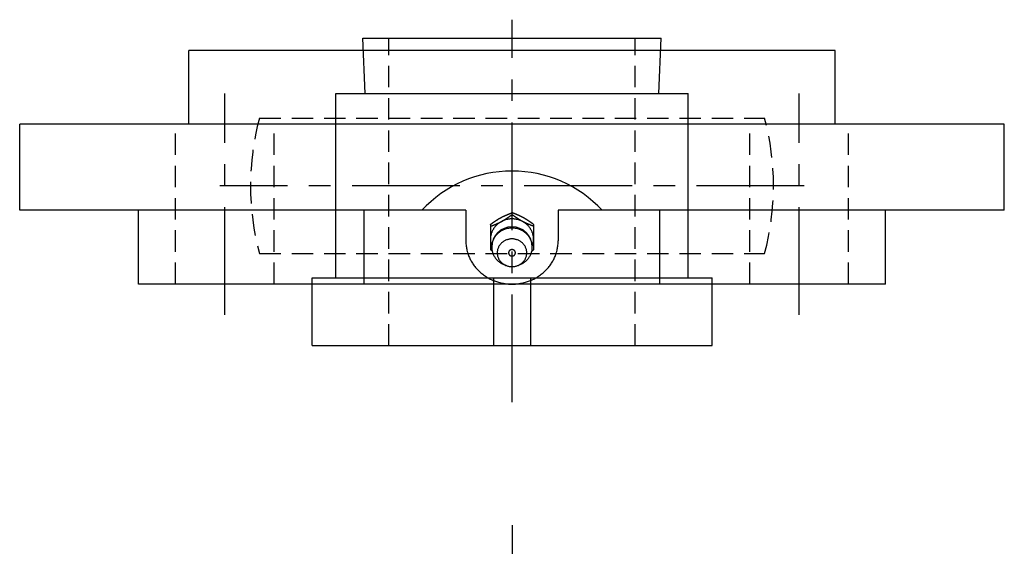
# Model space of a CAD drawing. Extents: x -85 to 167, y -85 to 167.
# Tile 11 of 11: x -80 to 80, y 82 to 167. Entities that reach past the tile are written whole.
import ezdxf

# ---------------------------------------------------------------- set-up
doc = ezdxf.new("R2010")
doc.units = 0
doc.header["$LTSCALE"] = 14
doc.linetypes.add('CENTER', pattern=[2, 1.25, -0.25, 0.25, -0.25])
doc.linetypes.add('HIDDEN', pattern=[0.375, 0.25, -0.125])
doc.layers.get('0').update_dxf_attribs({"linetype": 'CONTINUOUS'})
doc.layers.add('CENTER', color=1, linetype='CENTER')
doc.layers.add('HIDDEN', color=3, linetype='HIDDEN')

msp = doc.modelspace()

# ---------------------------------------------------------------- linework, layer by layer
for p, q in [((-24.25, 164.2), (24.25, 164.2)), ((-23.87, 155.2), (-24.25, 164.2)), ((23.87, 155.2), (24.25, 164.2)), ((-52.5, 150.2), (-52.5, 162.2)), ((52.5, 162.2), (-52.5, 162.2)), ((52.5, 150.2), (52.5, 162.2)), ((-28.65, 155.2), (28.65, 155.2)), ((-28.65, 125.2), (-28.65, 155.2)), ((28.65, 125.2), (28.65, 155.2)), ((80, 150.2), (-80, 150.2)), ((-80, 136.2), (-80, 150.2)), ((80, 136.2), (80, 150.2)), ((-7.5, 136.2), (-80, 136.2)), ((-60.67, 124.2), (-60.67, 136.2)), ((-24.04, 124.2), (-24.04, 136.2)), ((-7.5, 136.2), (-7.5, 131.25)), ((7.5, 136.2), (7.5, 131.25)), ((80, 136.2), (7.5, 136.2)), ((24.04, 124.2), (24.04, 136.2)), ((60.67, 124.2), (60.67, 136.2)), ((-3.5, 133.91), (-3.5, 129.8)), ((3.5, 133.91), (3.5, 129.8)), ((-3.24, 129.61), (-3.5, 129.8)), ((3.24, 129.61), (3.5, 129.8)), ((-32.5, 125.2), (32.5, 125.2)), ((-32.5, 114.2), (-32.5, 125.2)), ((-3, 125.2), (-3, 114.2)), ((3, 125.2), (3, 114.2)), ((32.5, 114.2), (32.5, 125.2)), ((60.67, 124.2), (-60.67, 124.2)), ((-32.5, 114.2), (32.5, 114.2))]:
    msp.add_line(p, q)
at = {"linetype": 'CONTINUOUS'}
for p, q in [((0, 135.5), (0, 135.81)), ((-0.96, 127.23), (-1.33, 127.38)), ((0.96, 127.23), (1.33, 127.38))]:
    msp.add_line(p, q, dxfattribs=at)
for points in [[(-3.5, 133.91, 0), (-3.48, 133.93, 0), (-3.46, 133.94, 0), (-3.44, 133.96, 0), (-3.42, 133.97, 0), (-3.4, 133.99, 0), (-3.38, 134, 0), (-3.36, 134.02, 0), (-3.34, 134.03, 0), (-3.31, 134.04, 0), (-3.29, 134.06, 0), (-3.27, 134.07, 0), (-3.25, 134.09, 0), (-3.23, 134.1, 0), (-3.21, 134.12, 0), (-3.19, 134.13, 0), (-3.17, 134.15, 0), (-3.15, 134.16, 0), (-3.13, 134.18, 0), (-3.11, 134.19, 0), (-3.09, 134.21, 0), (-3.07, 134.22, 0), (-3.05, 134.23, 0), (-3.03, 134.25, 0), (-3.01, 134.26, 0), (-2.99, 134.28, 0), (-2.96, 134.29, 0), (-2.94, 134.31, 0), (-2.92, 134.32, 0), (-2.9, 134.34, 0), (-2.88, 134.35, 0), (-2.86, 134.36, 0), (-2.84, 134.38, 0), (-2.82, 134.39, 0), (-2.8, 134.41, 0), (-2.78, 134.42, 0), (-2.76, 134.43, 0), (-2.74, 134.45, 0), (-2.71, 134.46, 0), (-2.69, 134.48, 0), (-2.67, 134.49, 0), (-2.65, 134.5, 0), (-2.63, 134.52, 0), (-2.61, 134.53, 0), (-2.59, 134.55, 0), (-2.57, 134.56, 0), (-2.55, 134.57, 0), (-2.53, 134.59, 0), (-2.51, 134.6, 0), (-2.48, 134.61, 0), (-2.46, 134.63, 0), (-2.44, 134.64, 0), (-2.42, 134.66, 0), (-2.4, 134.67, 0), (-2.38, 134.68, 0), (-2.36, 134.69, 0), (-2.34, 134.71, 0), (-2.31, 134.72, 0), (-2.29, 134.74, 0), (-2.27, 134.75, 0), (-2.25, 134.76, 0), (-2.23, 134.77, 0), (-2.21, 134.79, 0), (-2.19, 134.8, 0), (-2.16, 134.81, 0), (-2.14, 134.83, 0), (-2.12, 134.84, 0), (-2.1, 134.85, 0), (-2.08, 134.86, 0), (-2.06, 134.88, 0), (-2.03, 134.89, 0), (-2.01, 134.9, 0), (-1.99, 134.91, 0), (-1.97, 134.93, 0), (-1.95, 134.94, 0), (-1.93, 134.95, 0), (-1.9, 134.96, 0), (-1.88, 134.98, 0), (-1.86, 134.99, 0), (-1.84, 135, 0), (-1.82, 135.01, 0), (-1.79, 135.02, 0), (-1.77, 135.04, 0), (-1.75, 135.05, 0), (-1.73, 135.06, 0), (-1.71, 135.07, 0), (-1.68, 135.08, 0), (-1.66, 135.09, 0), (-1.64, 135.1, 0), (-1.62, 135.12, 0), (-1.59, 135.13, 0), (-1.57, 135.14, 0), (-1.55, 135.15, 0), (-1.53, 135.16, 0), (-1.5, 135.17, 0), (-1.48, 135.18, 0), (-1.46, 135.19, 0), (-1.44, 135.21, 0), (-1.41, 135.22, 0), (-1.39, 135.23, 0), (-1.37, 135.24, 0), (-1.35, 135.25, 0), (-1.32, 135.26, 0), (-1.3, 135.27, 0), (-1.28, 135.28, 0), (-1.26, 135.29, 0), (-1.23, 135.3, 0), (-1.21, 135.31, 0), (-1.19, 135.32, 0), (-1.16, 135.33, 0), (-1.14, 135.34, 0), (-1.12, 135.35, 0), (-1.1, 135.36, 0), (-1.07, 135.37, 0), (-1.05, 135.38, 0), (-1.03, 135.39, 0), (-1, 135.4, 0), (-0.98, 135.41, 0), (-0.96, 135.42, 0), (-0.93, 135.43, 0), (-0.91, 135.44, 0), (-0.89, 135.45, 0), (-0.86, 135.46, 0), (-0.84, 135.47, 0), (-0.82, 135.48, 0), (-0.8, 135.49, 0), (-0.77, 135.5, 0), (-0.75, 135.51, 0), (-0.73, 135.52, 0), (-0.7, 135.53, 0), (-0.68, 135.54, 0), (-0.66, 135.55, 0), (-0.63, 135.56, 0), (-0.61, 135.57, 0), (-0.59, 135.58, 0), (-0.56, 135.59, 0), (-0.54, 135.6, 0), (-0.52, 135.61, 0), (-0.49, 135.62, 0), (-0.47, 135.63, 0), (-0.45, 135.64, 0), (-0.42, 135.65, 0), (-0.4, 135.66, 0), (-0.38, 135.66, 0), (-0.35, 135.67, 0), (-0.33, 135.68, 0), (-0.3, 135.69, 0), (-0.28, 135.7, 0), (-0.26, 135.71, 0), (-0.23, 135.72, 0), (-0.21, 135.73, 0), (-0.19, 135.74, 0), (-0.16, 135.75, 0), (-0.14, 135.76, 0), (-0.12, 135.77, 0), (-0.09, 135.78, 0), (-0.07, 135.78, 0), (-0.05, 135.79, 0), (-0.02, 135.8, 0), (0, 135.81, 0)], [(-3.5, 133.6, 0), (-3.48, 133.61, 0), (-3.45, 133.62, 0), (-3.43, 133.63, 0), (-3.41, 133.64, 0), (-3.38, 133.65, 0), (-3.36, 133.66, 0), (-3.34, 133.66, 0), (-3.31, 133.67, 0), (-3.29, 133.68, 0), (-3.27, 133.69, 0), (-3.24, 133.7, 0), (-3.22, 133.71, 0), (-3.19, 133.72, 0), (-3.17, 133.73, 0), (-3.15, 133.74, 0), (-3.12, 133.75, 0), (-3.1, 133.76, 0), (-3.08, 133.77, 0), (-3.05, 133.78, 0), (-3.03, 133.79, 0), (-3.01, 133.79, 0), (-2.98, 133.8, 0), (-2.96, 133.81, 0), (-2.94, 133.82, 0), (-2.91, 133.83, 0), (-2.89, 133.84, 0), (-2.87, 133.85, 0), (-2.84, 133.86, 0), (-2.82, 133.87, 0), (-2.8, 133.88, 0), (-2.77, 133.89, 0), (-2.75, 133.9, 0), (-2.73, 133.91, 0), (-2.7, 133.92, 0), (-2.68, 133.93, 0), (-2.66, 133.94, 0), (-2.63, 133.95, 0), (-2.61, 133.96, 0), (-2.59, 133.97, 0), (-2.57, 133.98, 0), (-2.54, 133.99, 0), (-2.52, 134, 0), (-2.5, 134.01, 0), (-2.47, 134.02, 0), (-2.45, 134.03, 0), (-2.43, 134.04, 0), (-2.4, 134.05, 0), (-2.38, 134.06, 0), (-2.36, 134.07, 0), (-2.34, 134.08, 0), (-2.31, 134.09, 0), (-2.29, 134.1, 0), (-2.27, 134.11, 0), (-2.24, 134.12, 0), (-2.22, 134.13, 0), (-2.2, 134.14, 0), (-2.18, 134.15, 0), (-2.15, 134.16, 0), (-2.13, 134.17, 0), (-2.11, 134.18, 0), (-2.08, 134.19, 0), (-2.06, 134.21, 0), (-2.04, 134.22, 0), (-2.02, 134.23, 0), (-1.99, 134.24, 0), (-1.97, 134.25, 0), (-1.95, 134.26, 0), (-1.93, 134.27, 0), (-1.9, 134.28, 0), (-1.88, 134.29, 0), (-1.86, 134.31, 0), (-1.84, 134.32, 0), (-1.82, 134.33, 0), (-1.79, 134.34, 0), (-1.77, 134.35, 0), (-1.75, 134.36, 0), (-1.73, 134.38, 0), (-1.7, 134.39, 0), (-1.68, 134.4, 0), (-1.66, 134.41, 0), (-1.64, 134.42, 0), (-1.62, 134.44, 0), (-1.6, 134.45, 0), (-1.57, 134.46, 0), (-1.55, 134.47, 0), (-1.53, 134.48, 0), (-1.51, 134.5, 0), (-1.49, 134.51, 0), (-1.46, 134.52, 0), (-1.44, 134.53, 0), (-1.42, 134.55, 0), (-1.4, 134.56, 0), (-1.38, 134.57, 0), (-1.36, 134.59, 0), (-1.33, 134.6, 0), (-1.31, 134.61, 0), (-1.29, 134.62, 0), (-1.27, 134.64, 0), (-1.25, 134.65, 0), (-1.23, 134.66, 0), (-1.21, 134.68, 0), (-1.19, 134.69, 0), (-1.16, 134.7, 0), (-1.14, 134.72, 0), (-1.12, 134.73, 0), (-1.1, 134.74, 0), (-1.08, 134.76, 0), (-1.06, 134.77, 0), (-1.04, 134.78, 0), (-1.02, 134.8, 0), (-0.99, 134.81, 0), (-0.97, 134.82, 0), (-0.95, 134.84, 0), (-0.93, 134.85, 0), (-0.91, 134.87, 0), (-0.89, 134.88, 0), (-0.87, 134.89, 0), (-0.85, 134.91, 0), (-0.83, 134.92, 0), (-0.81, 134.94, 0), (-0.78, 134.95, 0), (-0.76, 134.96, 0), (-0.74, 134.98, 0), (-0.72, 134.99, 0), (-0.7, 135.01, 0), (-0.68, 135.02, 0), (-0.66, 135.03, 0), (-0.64, 135.05, 0), (-0.62, 135.06, 0), (-0.6, 135.08, 0), (-0.58, 135.09, 0), (-0.56, 135.11, 0), (-0.54, 135.12, 0), (-0.51, 135.13, 0), (-0.49, 135.15, 0), (-0.47, 135.16, 0), (-0.45, 135.18, 0), (-0.43, 135.19, 0), (-0.41, 135.21, 0), (-0.39, 135.22, 0), (-0.37, 135.24, 0), (-0.35, 135.25, 0), (-0.33, 135.26, 0), (-0.31, 135.28, 0), (-0.29, 135.29, 0), (-0.27, 135.31, 0), (-0.25, 135.32, 0), (-0.23, 135.34, 0), (-0.21, 135.35, 0), (-0.18, 135.37, 0), (-0.16, 135.38, 0), (-0.14, 135.4, 0), (-0.12, 135.41, 0), (-0.1, 135.43, 0), (-0.08, 135.44, 0), (-0.06, 135.46, 0), (-0.04, 135.47, 0), (-0.02, 135.48, 0), (0, 135.5, 0)], [(3.5, 133.91, 0), (3.48, 133.93, 0), (3.46, 133.94, 0), (3.44, 133.96, 0), (3.42, 133.97, 0), (3.4, 133.99, 0), (3.38, 134, 0), (3.36, 134.02, 0), (3.34, 134.03, 0), (3.31, 134.04, 0), (3.29, 134.06, 0), (3.27, 134.07, 0), (3.25, 134.09, 0), (3.23, 134.1, 0), (3.21, 134.12, 0), (3.19, 134.13, 0), (3.17, 134.15, 0), (3.15, 134.16, 0), (3.13, 134.18, 0), (3.11, 134.19, 0), (3.09, 134.21, 0), (3.07, 134.22, 0), (3.05, 134.23, 0), (3.03, 134.25, 0), (3.01, 134.26, 0), (2.99, 134.28, 0), (2.96, 134.29, 0), (2.94, 134.31, 0), (2.92, 134.32, 0), (2.9, 134.34, 0), (2.88, 134.35, 0), (2.86, 134.36, 0), (2.84, 134.38, 0), (2.82, 134.39, 0), (2.8, 134.41, 0), (2.78, 134.42, 0), (2.76, 134.43, 0), (2.74, 134.45, 0), (2.71, 134.46, 0), (2.69, 134.48, 0), (2.67, 134.49, 0), (2.65, 134.5, 0), (2.63, 134.52, 0), (2.61, 134.53, 0), (2.59, 134.55, 0), (2.57, 134.56, 0), (2.55, 134.57, 0), (2.53, 134.59, 0), (2.51, 134.6, 0), (2.48, 134.61, 0), (2.46, 134.63, 0), (2.44, 134.64, 0), (2.42, 134.66, 0), (2.4, 134.67, 0), (2.38, 134.68, 0), (2.36, 134.69, 0), (2.34, 134.71, 0), (2.31, 134.72, 0), (2.29, 134.74, 0), (2.27, 134.75, 0), (2.25, 134.76, 0), (2.23, 134.77, 0), (2.21, 134.79, 0), (2.19, 134.8, 0), (2.16, 134.81, 0), (2.14, 134.83, 0), (2.12, 134.84, 0), (2.1, 134.85, 0), (2.08, 134.86, 0), (2.06, 134.88, 0), (2.03, 134.89, 0), (2.01, 134.9, 0), (1.99, 134.91, 0), (1.97, 134.93, 0), (1.95, 134.94, 0), (1.93, 134.95, 0), (1.9, 134.96, 0), (1.88, 134.98, 0), (1.86, 134.99, 0), (1.84, 135, 0), (1.82, 135.01, 0), (1.79, 135.02, 0), (1.77, 135.04, 0), (1.75, 135.05, 0), (1.73, 135.06, 0), (1.71, 135.07, 0), (1.68, 135.08, 0), (1.66, 135.09, 0), (1.64, 135.1, 0), (1.62, 135.12, 0), (1.59, 135.13, 0), (1.57, 135.14, 0), (1.55, 135.15, 0), (1.53, 135.16, 0), (1.5, 135.17, 0), (1.48, 135.18, 0), (1.46, 135.19, 0), (1.44, 135.21, 0), (1.41, 135.22, 0), (1.39, 135.23, 0), (1.37, 135.24, 0), (1.35, 135.25, 0), (1.32, 135.26, 0), (1.3, 135.27, 0), (1.28, 135.28, 0), (1.26, 135.29, 0), (1.23, 135.3, 0), (1.21, 135.31, 0), (1.19, 135.32, 0), (1.16, 135.33, 0), (1.14, 135.34, 0), (1.12, 135.35, 0), (1.1, 135.36, 0), (1.07, 135.37, 0), (1.05, 135.38, 0), (1.03, 135.39, 0), (1, 135.4, 0), (0.98, 135.41, 0), (0.96, 135.42, 0), (0.93, 135.43, 0), (0.91, 135.44, 0), (0.89, 135.45, 0), (0.86, 135.46, 0), (0.84, 135.47, 0), (0.82, 135.48, 0), (0.8, 135.49, 0), (0.77, 135.5, 0), (0.75, 135.51, 0), (0.73, 135.52, 0), (0.7, 135.53, 0), (0.68, 135.54, 0), (0.66, 135.55, 0), (0.63, 135.56, 0), (0.61, 135.57, 0), (0.59, 135.58, 0), (0.56, 135.59, 0), (0.54, 135.6, 0), (0.52, 135.61, 0), (0.49, 135.62, 0), (0.47, 135.63, 0), (0.45, 135.64, 0), (0.42, 135.65, 0), (0.4, 135.66, 0), (0.38, 135.66, 0), (0.35, 135.67, 0), (0.33, 135.68, 0), (0.3, 135.69, 0), (0.28, 135.7, 0), (0.26, 135.71, 0), (0.23, 135.72, 0), (0.21, 135.73, 0), (0.19, 135.74, 0), (0.16, 135.75, 0), (0.14, 135.76, 0), (0.12, 135.77, 0), (0.09, 135.78, 0), (0.07, 135.78, 0), (0.05, 135.79, 0), (0.02, 135.8, 0), (0, 135.81, 0)], [(3.5, 133.6, 0), (3.48, 133.61, 0), (3.45, 133.62, 0), (3.43, 133.63, 0), (3.41, 133.64, 0), (3.38, 133.65, 0), (3.36, 133.66, 0), (3.34, 133.66, 0), (3.31, 133.67, 0), (3.29, 133.68, 0), (3.27, 133.69, 0), (3.24, 133.7, 0), (3.22, 133.71, 0), (3.19, 133.72, 0), (3.17, 133.73, 0), (3.15, 133.74, 0), (3.12, 133.75, 0), (3.1, 133.76, 0), (3.08, 133.77, 0), (3.05, 133.78, 0), (3.03, 133.79, 0), (3.01, 133.79, 0), (2.98, 133.8, 0), (2.96, 133.81, 0), (2.94, 133.82, 0), (2.91, 133.83, 0), (2.89, 133.84, 0), (2.87, 133.85, 0), (2.84, 133.86, 0), (2.82, 133.87, 0), (2.8, 133.88, 0), (2.77, 133.89, 0), (2.75, 133.9, 0), (2.73, 133.91, 0), (2.7, 133.92, 0), (2.68, 133.93, 0), (2.66, 133.94, 0), (2.63, 133.95, 0), (2.61, 133.96, 0), (2.59, 133.97, 0), (2.57, 133.98, 0), (2.54, 133.99, 0), (2.52, 134, 0), (2.5, 134.01, 0), (2.47, 134.02, 0), (2.45, 134.03, 0), (2.43, 134.04, 0), (2.4, 134.05, 0), (2.38, 134.06, 0), (2.36, 134.07, 0), (2.34, 134.08, 0), (2.31, 134.09, 0), (2.29, 134.1, 0), (2.27, 134.11, 0), (2.24, 134.12, 0), (2.22, 134.13, 0), (2.2, 134.14, 0), (2.18, 134.15, 0), (2.15, 134.16, 0), (2.13, 134.17, 0), (2.11, 134.18, 0), (2.08, 134.19, 0), (2.06, 134.21, 0), (2.04, 134.22, 0), (2.02, 134.23, 0), (1.99, 134.24, 0), (1.97, 134.25, 0), (1.95, 134.26, 0), (1.93, 134.27, 0), (1.9, 134.28, 0), (1.88, 134.29, 0), (1.86, 134.31, 0), (1.84, 134.32, 0), (1.82, 134.33, 0), (1.79, 134.34, 0), (1.77, 134.35, 0), (1.75, 134.36, 0), (1.73, 134.38, 0), (1.7, 134.39, 0), (1.68, 134.4, 0), (1.66, 134.41, 0), (1.64, 134.42, 0), (1.62, 134.44, 0), (1.6, 134.45, 0), (1.57, 134.46, 0), (1.55, 134.47, 0), (1.53, 134.48, 0), (1.51, 134.5, 0), (1.49, 134.51, 0), (1.46, 134.52, 0), (1.44, 134.53, 0), (1.42, 134.55, 0), (1.4, 134.56, 0), (1.38, 134.57, 0), (1.36, 134.59, 0), (1.33, 134.6, 0), (1.31, 134.61, 0), (1.29, 134.62, 0), (1.27, 134.64, 0), (1.25, 134.65, 0), (1.23, 134.66, 0), (1.21, 134.68, 0), (1.19, 134.69, 0), (1.16, 134.7, 0), (1.14, 134.72, 0), (1.12, 134.73, 0), (1.1, 134.74, 0), (1.08, 134.76, 0), (1.06, 134.77, 0), (1.04, 134.78, 0), (1.02, 134.8, 0), (0.99, 134.81, 0), (0.97, 134.82, 0), (0.95, 134.84, 0), (0.93, 134.85, 0), (0.91, 134.87, 0), (0.89, 134.88, 0), (0.87, 134.89, 0), (0.85, 134.91, 0), (0.83, 134.92, 0), (0.81, 134.94, 0), (0.78, 134.95, 0), (0.76, 134.96, 0), (0.74, 134.98, 0), (0.72, 134.99, 0), (0.7, 135.01, 0), (0.68, 135.02, 0), (0.66, 135.03, 0), (0.64, 135.05, 0), (0.62, 135.06, 0), (0.6, 135.08, 0), (0.58, 135.09, 0), (0.56, 135.11, 0), (0.54, 135.12, 0), (0.51, 135.13, 0), (0.49, 135.15, 0), (0.47, 135.16, 0), (0.45, 135.18, 0), (0.43, 135.19, 0), (0.41, 135.21, 0), (0.39, 135.22, 0), (0.37, 135.24, 0), (0.35, 135.25, 0), (0.33, 135.26, 0), (0.31, 135.28, 0), (0.29, 135.29, 0), (0.27, 135.31, 0), (0.25, 135.32, 0), (0.23, 135.34, 0), (0.21, 135.35, 0), (0.18, 135.37, 0), (0.16, 135.38, 0), (0.14, 135.4, 0), (0.12, 135.41, 0), (0.1, 135.43, 0), (0.08, 135.44, 0), (0.06, 135.46, 0), (0.04, 135.47, 0), (0.02, 135.48, 0), (0, 135.5, 0)], [(-7.5, 131.25, 0), (-7.5, 131.07, 0), (-7.49, 130.9, 0), (-7.48, 130.73, 0), (-7.46, 130.56, 0), (-7.44, 130.38, 0), (-7.42, 130.21, 0), (-7.39, 130.04, 0), (-7.36, 129.87, 0), (-7.32, 129.7, 0), (-7.28, 129.53, 0), (-7.23, 129.37, 0), (-7.18, 129.2, 0), (-7.12, 129.04, 0), (-7.06, 128.87, 0), (-7, 128.71, 0), (-6.93, 128.55, 0), (-6.86, 128.39, 0), (-6.78, 128.23, 0), (-6.7, 128.08, 0), (-6.61, 127.92, 0), (-6.53, 127.77, 0), (-6.43, 127.62, 0), (-6.34, 127.48, 0), (-6.24, 127.33, 0), (-6.13, 127.19, 0), (-6.02, 127.05, 0), (-5.91, 126.91, 0), (-5.8, 126.78, 0), (-5.68, 126.64, 0), (-5.56, 126.52, 0), (-5.43, 126.39, 0), (-5.3, 126.26, 0), (-5.17, 126.14, 0), (-5.04, 126.03, 0), (-4.9, 125.91, 0), (-4.76, 125.8, 0), (-4.61, 125.69, 0), (-4.47, 125.59, 0), (-4.32, 125.49, 0), (-4.17, 125.39, 0), (-4.01, 125.29, 0), (-3.86, 125.2, 0), (-3.7, 125.12, 0), (-3.54, 125.03, 0), (-3.37, 124.95, 0), (-3.21, 124.88, 0), (-3.04, 124.81, 0), (-2.87, 124.74, 0), (-2.7, 124.67, 0), (-2.53, 124.61, 0), (-2.35, 124.56, 0), (-2.18, 124.5, 0), (-2, 124.45, 0), (-1.82, 124.41, 0), (-1.64, 124.37, 0), (-1.46, 124.33, 0), (-1.28, 124.3, 0), (-1.1, 124.28, 0), (-0.92, 124.25, 0), (-0.74, 124.23, 0), (-0.55, 124.22, 0), (-0.37, 124.21, 0), (-0.18, 124.2, 0), (0, 124.2, 0), (0.18, 124.2, 0), (0.37, 124.21, 0), (0.55, 124.22, 0), (0.74, 124.23, 0), (0.92, 124.25, 0), (1.1, 124.28, 0), (1.28, 124.3, 0), (1.46, 124.33, 0), (1.64, 124.37, 0), (1.82, 124.41, 0), (2, 124.45, 0), (2.18, 124.5, 0), (2.35, 124.56, 0), (2.53, 124.61, 0), (2.7, 124.67, 0), (2.87, 124.74, 0), (3.04, 124.81, 0), (3.21, 124.88, 0), (3.37, 124.95, 0), (3.54, 125.03, 0), (3.7, 125.12, 0), (3.86, 125.2, 0), (4.01, 125.29, 0), (4.17, 125.39, 0), (4.32, 125.49, 0), (4.47, 125.59, 0), (4.61, 125.69, 0), (4.76, 125.8, 0), (4.9, 125.91, 0), (5.04, 126.03, 0), (5.17, 126.14, 0), (5.3, 126.26, 0), (5.43, 126.39, 0), (5.56, 126.52, 0), (5.68, 126.64, 0), (5.8, 126.78, 0), (5.91, 126.91, 0), (6.02, 127.05, 0), (6.13, 127.19, 0), (6.24, 127.33, 0), (6.34, 127.48, 0), (6.43, 127.62, 0), (6.53, 127.77, 0), (6.61, 127.92, 0), (6.7, 128.08, 0), (6.78, 128.23, 0), (6.86, 128.39, 0), (6.93, 128.55, 0), (7, 128.71, 0), (7.06, 128.87, 0), (7.12, 129.04, 0), (7.18, 129.2, 0), (7.23, 129.37, 0), (7.28, 129.53, 0), (7.32, 129.7, 0), (7.36, 129.87, 0), (7.39, 130.04, 0), (7.42, 130.21, 0), (7.44, 130.38, 0), (7.46, 130.56, 0), (7.48, 130.73, 0), (7.49, 130.9, 0), (7.5, 131.07, 0), (7.5, 131.25, 0)]]:
    msp.add_polyline3d(points)
for points in [[(3.29, 130.41, 0), (3.33, 130.5, 0), (3.36, 130.59, 0), (3.39, 130.69, 0), (3.41, 130.78, 0), (3.43, 130.88, 0), (3.45, 130.98, 0), (3.47, 131.07, 0), (3.48, 131.17, 0), (3.49, 131.27, 0), (3.5, 131.37, 0), (3.5, 131.47, 0), (3.5, 131.56, 0), (3.5, 131.66, 0), (3.49, 131.76, 0), (3.48, 131.86, 0), (3.47, 131.96, 0), (3.45, 132.05, 0), (3.43, 132.15, 0), (3.41, 132.25, 0), (3.39, 132.34, 0), (3.36, 132.44, 0), (3.33, 132.53, 0), (3.3, 132.62, 0), (3.26, 132.72, 0), (3.22, 132.81, 0), (3.18, 132.9, 0), (3.13, 132.99, 0), (3.08, 133.07, 0), (3.03, 133.16, 0), (2.98, 133.25, 0), (2.92, 133.33, 0), (2.86, 133.41, 0), (2.8, 133.49, 0), (2.74, 133.57, 0), (2.67, 133.64, 0), (2.6, 133.72, 0), (2.53, 133.79, 0), (2.46, 133.86, 0), (2.38, 133.93, 0), (2.3, 133.99, 0), (2.22, 134.06, 0), (2.14, 134.12, 0), (2.06, 134.18, 0), (1.97, 134.23, 0), (1.88, 134.29, 0), (1.8, 134.34, 0), (1.7, 134.39, 0), (1.61, 134.44, 0), (1.52, 134.48, 0), (1.42, 134.52, 0), (1.33, 134.56, 0), (1.23, 134.59, 0), (1.13, 134.63, 0), (1.03, 134.66, 0), (0.93, 134.69, 0), (0.83, 134.71, 0), (0.73, 134.73, 0), (0.63, 134.75, 0), (0.52, 134.77, 0), (0.42, 134.78, 0), (0.31, 134.79, 0), (0.21, 134.8, 0), (0.1, 134.8, 0), (0, 134.81, 0), (-0.1, 134.8, 0), (-0.21, 134.8, 0), (-0.31, 134.79, 0), (-0.42, 134.78, 0), (-0.52, 134.77, 0), (-0.63, 134.75, 0), (-0.73, 134.73, 0), (-0.83, 134.71, 0), (-0.93, 134.69, 0), (-1.03, 134.66, 0), (-1.13, 134.63, 0), (-1.23, 134.59, 0), (-1.33, 134.56, 0), (-1.42, 134.52, 0), (-1.52, 134.48, 0), (-1.61, 134.44, 0), (-1.7, 134.39, 0), (-1.8, 134.34, 0), (-1.88, 134.29, 0), (-1.97, 134.23, 0), (-2.06, 134.18, 0), (-2.14, 134.12, 0), (-2.22, 134.06, 0), (-2.3, 133.99, 0), (-2.38, 133.93, 0), (-2.46, 133.86, 0), (-2.53, 133.79, 0), (-2.6, 133.72, 0), (-2.67, 133.64, 0), (-2.74, 133.57, 0), (-2.8, 133.49, 0), (-2.86, 133.41, 0), (-2.92, 133.33, 0), (-2.98, 133.25, 0), (-3.03, 133.16, 0), (-3.08, 133.07, 0), (-3.13, 132.99, 0), (-3.18, 132.9, 0), (-3.22, 132.81, 0), (-3.26, 132.72, 0), (-3.3, 132.62, 0), (-3.33, 132.53, 0), (-3.36, 132.44, 0), (-3.39, 132.34, 0), (-3.41, 132.25, 0), (-3.43, 132.15, 0), (-3.45, 132.05, 0), (-3.47, 131.96, 0), (-3.48, 131.86, 0), (-3.49, 131.76, 0), (-3.5, 131.66, 0), (-3.5, 131.56, 0), (-3.5, 131.47, 0), (-3.5, 131.37, 0), (-3.49, 131.27, 0), (-3.48, 131.17, 0), (-3.47, 131.07, 0), (-3.45, 130.98, 0), (-3.43, 130.88, 0), (-3.41, 130.78, 0), (-3.39, 130.69, 0), (-3.36, 130.59, 0), (-3.33, 130.5, 0), (-3.29, 130.41, 0)], [(1.33, 127.38, 0), (1.45, 127.43, 0), (1.58, 127.49, 0), (1.7, 127.56, 0), (1.82, 127.63, 0), (1.93, 127.7, 0), (2.05, 127.78, 0), (2.16, 127.87, 0), (2.26, 127.96, 0), (2.36, 128.05, 0), (2.46, 128.15, 0), (2.55, 128.25, 0), (2.64, 128.35, 0), (2.72, 128.46, 0), (2.79, 128.57, 0), (2.87, 128.68, 0), (2.93, 128.8, 0), (3, 128.92, 0), (3.05, 129.04, 0), (3.1, 129.16, 0), (3.15, 129.28, 0), (3.19, 129.41, 0), (3.22, 129.54, 0), (3.25, 129.67, 0), (3.27, 129.8, 0), (3.29, 129.93, 0), (3.3, 130.06, 0), (3.3, 130.2, 0), (3.3, 130.33, 0), (3.29, 130.46, 0), (3.28, 130.59, 0), (3.26, 130.72, 0), (3.23, 130.85, 0), (3.2, 130.98, 0), (3.16, 131.11, 0), (3.12, 131.23, 0), (3.07, 131.36, 0), (3.01, 131.48, 0), (2.95, 131.6, 0), (2.89, 131.72, 0), (2.82, 131.83, 0), (2.74, 131.94, 0), (2.66, 132.05, 0), (2.58, 132.16, 0), (2.48, 132.26, 0), (2.39, 132.35, 0), (2.29, 132.45, 0), (2.19, 132.54, 0), (2.08, 132.62, 0), (1.97, 132.71, 0), (1.85, 132.78, 0), (1.74, 132.85, 0), (1.62, 132.92, 0), (1.49, 132.98, 0), (1.36, 133.04, 0), (1.24, 133.09, 0), (1.1, 133.14, 0), (0.97, 133.18, 0), (0.83, 133.22, 0), (0.7, 133.25, 0), (0.56, 133.27, 0), (0.42, 133.29, 0), (0.28, 133.31, 0), (0.14, 133.31, 0), (0, 133.32, 0), (-0.14, 133.31, 0), (-0.28, 133.31, 0), (-0.42, 133.29, 0), (-0.56, 133.27, 0), (-0.7, 133.25, 0), (-0.83, 133.22, 0), (-0.97, 133.18, 0), (-1.1, 133.14, 0), (-1.24, 133.09, 0), (-1.36, 133.04, 0), (-1.49, 132.98, 0), (-1.62, 132.92, 0), (-1.74, 132.85, 0), (-1.85, 132.78, 0), (-1.97, 132.71, 0), (-2.08, 132.62, 0), (-2.19, 132.54, 0), (-2.29, 132.45, 0), (-2.39, 132.35, 0), (-2.48, 132.26, 0), (-2.58, 132.16, 0), (-2.66, 132.05, 0), (-2.74, 131.94, 0), (-2.82, 131.83, 0), (-2.89, 131.72, 0), (-2.95, 131.6, 0), (-3.01, 131.48, 0), (-3.07, 131.36, 0), (-3.12, 131.23, 0), (-3.16, 131.11, 0), (-3.2, 130.98, 0), (-3.23, 130.85, 0), (-3.26, 130.72, 0), (-3.28, 130.59, 0), (-3.29, 130.46, 0), (-3.3, 130.33, 0), (-3.3, 130.2, 0), (-3.3, 130.06, 0), (-3.29, 129.93, 0), (-3.27, 129.8, 0), (-3.25, 129.67, 0), (-3.22, 129.54, 0), (-3.19, 129.41, 0), (-3.15, 129.28, 0), (-3.1, 129.16, 0), (-3.05, 129.04, 0), (-3, 128.92, 0), (-2.93, 128.8, 0), (-2.87, 128.68, 0), (-2.79, 128.57, 0), (-2.72, 128.46, 0), (-2.64, 128.35, 0), (-2.55, 128.25, 0), (-2.46, 128.15, 0), (-2.36, 128.05, 0), (-2.26, 127.96, 0), (-2.16, 127.87, 0), (-2.05, 127.78, 0), (-1.93, 127.7, 0), (-1.82, 127.63, 0), (-1.7, 127.56, 0), (-1.58, 127.49, 0), (-1.45, 127.43, 0), (-1.33, 127.38, 0)], [(2.4, 129.29, 0), (2.4, 129.4, 0), (2.39, 129.51, 0), (2.37, 129.62, 0), (2.35, 129.73, 0), (2.33, 129.84, 0), (2.3, 129.95, 0), (2.26, 130.05, 0), (2.22, 130.16, 0), (2.17, 130.26, 0), (2.12, 130.36, 0), (2.06, 130.45, 0), (2, 130.55, 0), (1.93, 130.64, 0), (1.86, 130.72, 0), (1.78, 130.81, 0), (1.7, 130.89, 0), (1.61, 130.96, 0), (1.52, 131.04, 0), (1.43, 131.1, 0), (1.33, 131.17, 0), (1.23, 131.23, 0), (1.13, 131.28, 0), (1.03, 131.33, 0), (0.92, 131.38, 0), (0.81, 131.42, 0), (0.7, 131.45, 0), (0.58, 131.48, 0), (0.47, 131.5, 0), (0.35, 131.52, 0), (0.24, 131.54, 0), (0.12, 131.54, 0), (0, 131.55, 0), (-0.12, 131.54, 0), (-0.24, 131.54, 0), (-0.35, 131.52, 0), (-0.47, 131.5, 0), (-0.58, 131.48, 0), (-0.7, 131.45, 0), (-0.81, 131.42, 0), (-0.92, 131.38, 0), (-1.03, 131.33, 0), (-1.13, 131.28, 0), (-1.23, 131.23, 0), (-1.33, 131.17, 0), (-1.43, 131.1, 0), (-1.52, 131.04, 0), (-1.61, 130.96, 0), (-1.7, 130.89, 0), (-1.78, 130.81, 0), (-1.86, 130.72, 0), (-1.93, 130.64, 0), (-2, 130.55, 0), (-2.06, 130.45, 0), (-2.12, 130.36, 0), (-2.17, 130.26, 0), (-2.22, 130.16, 0), (-2.26, 130.05, 0), (-2.3, 129.95, 0), (-2.33, 129.84, 0), (-2.35, 129.73, 0), (-2.37, 129.62, 0), (-2.39, 129.51, 0), (-2.4, 129.4, 0), (-2.4, 129.29, 0), (-2.4, 129.18, 0), (-2.39, 129.07, 0), (-2.37, 128.96, 0), (-2.35, 128.85, 0), (-2.33, 128.75, 0), (-2.3, 128.64, 0), (-2.26, 128.53, 0), (-2.22, 128.43, 0), (-2.17, 128.33, 0), (-2.12, 128.23, 0), (-2.06, 128.13, 0), (-2, 128.04, 0), (-1.93, 127.95, 0), (-1.86, 127.86, 0), (-1.78, 127.78, 0), (-1.7, 127.7, 0), (-1.61, 127.62, 0), (-1.52, 127.55, 0), (-1.43, 127.48, 0), (-1.33, 127.42, 0), (-1.23, 127.36, 0), (-1.13, 127.3, 0), (-1.03, 127.25, 0), (-0.92, 127.21, 0), (-0.81, 127.17, 0), (-0.7, 127.14, 0), (-0.58, 127.11, 0), (-0.47, 127.08, 0), (-0.35, 127.06, 0), (-0.24, 127.05, 0), (-0.12, 127.04, 0), (0, 127.04, 0), (0.12, 127.04, 0), (0.24, 127.05, 0), (0.35, 127.06, 0), (0.47, 127.08, 0), (0.58, 127.11, 0), (0.7, 127.14, 0), (0.81, 127.17, 0), (0.92, 127.21, 0), (1.03, 127.25, 0), (1.13, 127.3, 0), (1.23, 127.36, 0), (1.33, 127.42, 0), (1.43, 127.48, 0), (1.52, 127.55, 0), (1.61, 127.62, 0), (1.7, 127.7, 0), (1.78, 127.78, 0), (1.86, 127.86, 0), (1.93, 127.95, 0), (2, 128.04, 0), (2.06, 128.13, 0), (2.12, 128.23, 0), (2.17, 128.33, 0), (2.22, 128.43, 0), (2.26, 128.53, 0), (2.3, 128.64, 0), (2.33, 128.75, 0), (2.35, 128.85, 0), (2.37, 128.96, 0), (2.39, 129.07, 0), (2.4, 129.18, 0), (2.4, 129.29, 0)], [(0.55, 129.29, 0), (0.55, 129.32, 0), (0.55, 129.34, 0), (0.55, 129.37, 0), (0.54, 129.39, 0), (0.54, 129.42, 0), (0.53, 129.44, 0), (0.52, 129.47, 0), (0.51, 129.49, 0), (0.5, 129.52, 0), (0.49, 129.54, 0), (0.48, 129.56, 0), (0.46, 129.58, 0), (0.45, 129.6, 0), (0.43, 129.62, 0), (0.41, 129.64, 0), (0.39, 129.66, 0), (0.37, 129.68, 0), (0.35, 129.7, 0), (0.33, 129.71, 0), (0.31, 129.73, 0), (0.29, 129.74, 0), (0.26, 129.75, 0), (0.24, 129.76, 0), (0.21, 129.77, 0), (0.19, 129.78, 0), (0.16, 129.79, 0), (0.13, 129.8, 0), (0.11, 129.8, 0), (0.08, 129.81, 0), (0.05, 129.81, 0), (0.03, 129.81, 0), (0, 129.81, 0), (-0.03, 129.81, 0), (-0.05, 129.81, 0), (-0.08, 129.81, 0), (-0.11, 129.8, 0), (-0.13, 129.8, 0), (-0.16, 129.79, 0), (-0.19, 129.78, 0), (-0.21, 129.77, 0), (-0.24, 129.76, 0), (-0.26, 129.75, 0), (-0.29, 129.74, 0), (-0.31, 129.73, 0), (-0.33, 129.71, 0), (-0.35, 129.7, 0), (-0.37, 129.68, 0), (-0.39, 129.66, 0), (-0.41, 129.64, 0), (-0.43, 129.62, 0), (-0.45, 129.6, 0), (-0.46, 129.58, 0), (-0.48, 129.56, 0), (-0.49, 129.54, 0), (-0.5, 129.52, 0), (-0.51, 129.49, 0), (-0.52, 129.47, 0), (-0.53, 129.44, 0), (-0.54, 129.42, 0), (-0.54, 129.39, 0), (-0.55, 129.37, 0), (-0.55, 129.34, 0), (-0.55, 129.32, 0), (-0.55, 129.29, 0), (-0.55, 129.27, 0), (-0.55, 129.24, 0), (-0.55, 129.22, 0), (-0.54, 129.19, 0), (-0.54, 129.17, 0), (-0.53, 129.14, 0), (-0.52, 129.12, 0), (-0.51, 129.09, 0), (-0.5, 129.07, 0), (-0.49, 129.05, 0), (-0.48, 129.03, 0), (-0.46, 129, 0), (-0.45, 128.98, 0), (-0.43, 128.96, 0), (-0.41, 128.94, 0), (-0.39, 128.92, 0), (-0.37, 128.91, 0), (-0.35, 128.89, 0), (-0.33, 128.87, 0), (-0.31, 128.86, 0), (-0.29, 128.85, 0), (-0.26, 128.83, 0), (-0.24, 128.82, 0), (-0.21, 128.81, 0), (-0.19, 128.8, 0), (-0.16, 128.79, 0), (-0.13, 128.79, 0), (-0.11, 128.78, 0), (-0.08, 128.78, 0), (-0.05, 128.77, 0), (-0.03, 128.77, 0), (0, 128.77, 0), (0.03, 128.77, 0), (0.05, 128.77, 0), (0.08, 128.78, 0), (0.11, 128.78, 0), (0.13, 128.79, 0), (0.16, 128.79, 0), (0.19, 128.8, 0), (0.21, 128.81, 0), (0.24, 128.82, 0), (0.26, 128.83, 0), (0.29, 128.85, 0), (0.31, 128.86, 0), (0.33, 128.87, 0), (0.35, 128.89, 0), (0.37, 128.91, 0), (0.39, 128.92, 0), (0.41, 128.94, 0), (0.43, 128.96, 0), (0.45, 128.98, 0), (0.46, 129, 0), (0.48, 129.03, 0), (0.49, 129.05, 0), (0.5, 129.07, 0), (0.51, 129.09, 0), (0.52, 129.12, 0), (0.53, 129.14, 0), (0.54, 129.17, 0), (0.54, 129.19, 0), (0.55, 129.22, 0), (0.55, 129.24, 0), (0.55, 129.27, 0), (0.55, 129.29, 0)]]:
    msp.add_polyline3d(points, dxfattribs=at)
msp.add_arc((0, 122.59), 20, 42.902, 137.098)
msp.add_arc((0, 130.22), 3.3, 0, 180, dxfattribs=at)
at = {"layer": 'CENTER'}
for p, q in [((0, 105), (0, 167.2)), ((-46.67, 119.2), (-46.67, 155.2)), ((46.67, 119.2), (46.67, 155.2)), ((47.5, 140.2), (-47.5, 140.2)), ((0, 85), (0, -85))]:
    msp.add_line(p, q, dxfattribs=at)
at = {"layer": 'HIDDEN'}
for p, q in [((-20, 114.2), (-20, 164.2)), ((20, 114.2), (20, 164.2)), ((-41.05, 151.2), (41.05, 151.2)), ((-54.67, 124.2), (-54.67, 150.2)), ((-38.67, 124.2), (-38.67, 150.2)), ((38.67, 124.2), (38.67, 150.2)), ((54.67, 124.2), (54.67, 150.2)), ((-41.05, 129.2), (41.05, 129.2))]:
    msp.add_line(p, q, dxfattribs=at)
for start, end in [(164.9997, 195.0003), (344.9997, 15.0003)]:
    msp.add_arc((0, 140.2), 42.5, start, end, dxfattribs=at)

doc.saveas('drawing.dxf')
